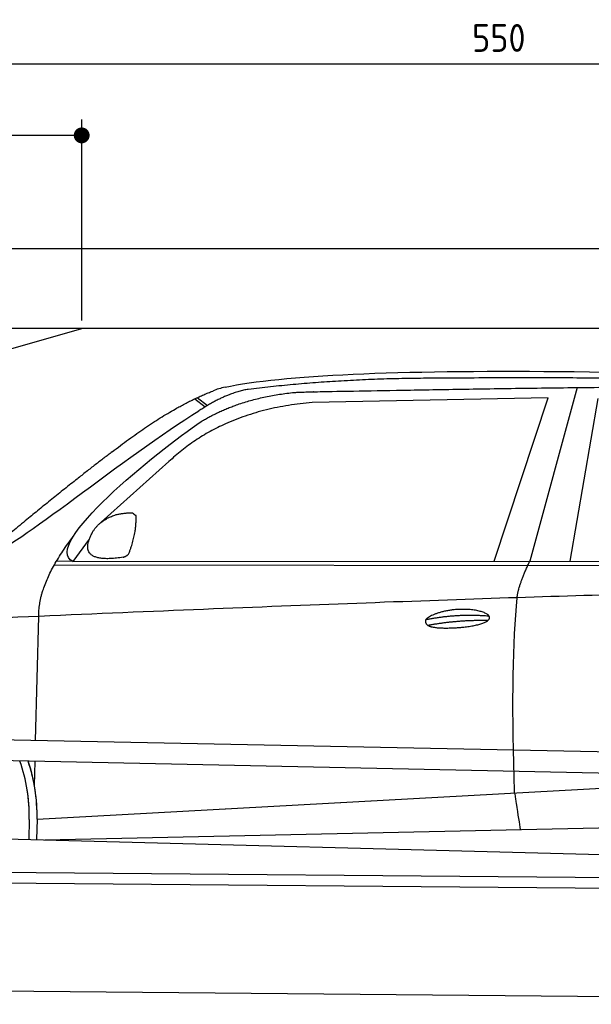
# Model space of a CAD drawing. Header units: millimetres. Extents: x -411 to 6777, y 0 to 6427.
# Tile 4 of 6: x 1744 to 3183, y 3950 to 6427. Entities that reach past the tile are written whole.
import ezdxf

# ---------------------------------------------------------------- set-up
doc = ezdxf.new("R2010")
doc.units = ezdxf.units.MM
doc.layers.add('4', color=3, linetype='Continuous')
for name, color, linetype, lineweight in [('car', 10, 'Continuous', 25), ('Freiraum', 7, 'Continuous', 25), ('Gebäude', 7, 'Continuous', 25), ('Plattform', 7, 'Continuous', 25)]:
    doc.layers.add(name, color=color, linetype=linetype, lineweight=lineweight)
doc.styles.get("Standard").update_dxf_attribs({"font": 'ISOCP.SHX'})
doc.dimstyles.new('GEN-ISO', dxfattribs={"dimscale": 20, "dimtxt": 3.5, "dimasz": 2, "dimexe": 2, "dimexo": 1, "dimgap": 1.5, "dimtad": 1, "dimdec": 1, "dimlfac": 0.1, "dimdsep": 46, "dimtxsty": 'STANDARD', "dimblk": 'PUNKT', "dimcen": 2, "dimclrd": 256, "dimclre": 256, "dimclrt": 2, "dimadec": 0, "dimazin": 0, "dimtp": 0.1, "dimtm": 0.1, "dimtfac": 0.71, "dimtdec": 1, "dimtmove": 2, "dimatfit": 3, "dimldrblk": 'PUNKT', "dimfxl": 2, "dimtolj": 1, "dimarcsym": 0})

# ---------------------------------------------------------------- blocks, each defined once
blk = doc.blocks.new('PUNKT')
at = {"layer": '4', "color": 0, "linetype": 'ByBlock'}
blk.add_line((-0.5, 0), (-1, 0), dxfattribs=at)
at = {"layer": '4', "color": 0, "linetype": 'ByBlock', "const_width": 0.5}
blk.add_lwpolyline([(-0.25, 0, 1), (0.25, 0, 1)], format="xyb", close=True, dxfattribs=at)
blk = doc.blocks.new('*D554')
at = {"layer": '4', "lineweight": -2, "transparency": 16777216}
for p, q in [((200, 5620.9), (200, 6355.8)), ((5700, 5820.9), (5700, 6355.8)), ((240, 6315.8), (5660, 6315.8))]:
    blk.add_line(p, q, dxfattribs=at)
at = {"layer": 'Defpoints', "color": 0, "transparency": 16777216}
for p in [(5700, 6315.8), (5700, 5800.9), (200, 5600.9)]:
    blk.add_point(p, dxfattribs=at)
at = {"layer": '4', "lineweight": -2, "transparency": 16777216, "xscale": 40, "yscale": 40, "zscale": 40, "rotation": 180}
blk.add_blockref('PUNKT', (200, 6315.8), dxfattribs=at)
at = {"layer": '4', "lineweight": -2, "transparency": 16777216, "xscale": 40, "yscale": 40, "zscale": 40}
blk.add_blockref('PUNKT', (5700, 6315.8), dxfattribs=at)
at = {"layer": '4', "color": 2, "transparency": 16777216, "insert": (2950, 6380.8), "char_height": 70, "attachment_point": 5}
blk.add_mtext('550', dxfattribs=at)
blk = doc.blocks.new('Car')
at = {"layer": 'car'}
for p, q in [((3096.8, 5530.1), (2981.5, 5092.1)), ((3023.7, 5503.7), (2430, 5486.4)), ((2891.5, 5091.3), (3023.7, 5503.7)), ((3083.2, 5093.1), (3150.2, 5502.9)), ((2134.7, 5493.1), (2160.8, 5472.8)), ((2140.5, 5495.9), (2166.1, 5476)), ((2070.5, 5334.4), (1901.1, 5180.5)), ((1871.9, 5137), (1831.3, 5081)), ((1831.3, 5081), (4483.1, 5106.7)), ((1784.4, 5071.7), (4427.6, 5092.7)), ((1831.3, 5081), (1790.1, 5081.7)), ((1741.3, 4629.5), (1746.6, 4942)), ((1739.4, 4516.5), (1740.4, 4577.1)), ((1739.4, 4516.5), (1740.4, 4577.1)), ((1746.7, 4431.9), (3615.6, 4551.2)), ((1746.7, 4431.9), (2770.2, 4497.2)), ((1766.5, 4380), (3651.9, 4438.6)), ((1727, 4431.1), (1726.2, 4380.7)), ((1746.7, 4431.9), (1745.9, 4380.4)), ((1668, 4381.7), (3717, 4347))]:
    blk.add_line(p, q, dxfattribs=at)
for centre, radius, start, end in [((2249, 5352.8), 174.5, 102.8736, 113.54), ((1322.3, 4437.7), 404.8, 359.0666, 20.2174), ((1322.5, 4437.9), 424.2, 359.1908, 19.1882), ((1322.5, 4437.9), 424.2, 10.6728, 19.1882), ((1322.5, 4437.9), 404.6, 359.0315, 10.2025), ((1322.5, 4437.9), 424.2, 359.1908, 9.6942)]:
    blk.add_arc(centre, radius, start, end, dxfattribs=at)
for points, degree in [([(2210.1, 5522.9), (2497.2, 5587.1), (3382.3, 5582), (4554.8, 5529.4)], 3), ([(2740.6, 5550.1), (2497.8, 5547.8), (2268.7, 5517.9)], 2), ([(3704.9, 5544.3), (3356.5, 5560.5), (2740.6, 5550.1)], 2), ([(1927.4, 5357.4), (2067.5, 5468.9), (2179.3, 5512.7)], 2), ([(2268.7, 5517.9), (2212.5, 5508.3), (2144.5, 5462.4)], 2), ([(2151.1, 5435.8), (2244.4, 5494.3), (2379.8, 5510.7)], 2), ([(2430, 5486.4), (2206.1, 5465), (2070.5, 5334.4)], 2), ([(1631.4, 5103.7), (1667.1, 5100.2), (1967, 5351.8), (2144.5, 5462.4)], 3), ([(1831.3, 5081), (1747.9, 5120.3), (2039.7, 5359.3), (2151.1, 5435.8)], 3), ([(1927.4, 5357.4), (1846.8, 5296.2), (1745.2, 5211.8), (1616.9, 5105.4), (1622.8, 5103.5)], 4), ([(1938.8, 5199.7), (1967.5, 5205.7), (1980.4, 5204.6)], 2), ([(1980.4, 5204.6), (1986.5, 5198.6), (1988.9, 5198.5)], 2), ([(1880, 5154.8), (1896.2, 5185.2), (1938.8, 5199.7)], 2), ([(1971, 5100.4), (1991.9, 5153.6), (1988.9, 5198.5)], 2), ([(1957.6, 5092.6), (1835.5, 5072.7), (1880, 5154.8)], 2), ([(1746.6, 4942), (1743.4, 5025.6), (1831.3, 5143.7)], 2), ([(1957.6, 5092.6), (1963.6, 5094.4), (1971, 5100.4)], 2), ([(2950.4, 4999.9), (2953.2, 5031), (2981.5, 5092.1)], 2), ([(4702.4, 5037), (3825.7, 5057.4), (1393.7, 4922.9)], 2), ([(2720.8, 4942.6), (2796.2, 4959.4), (2879.7, 4953.7)], 2), ([(2725.9, 4928.7), (2799.9, 4943.3), (2877.8, 4942.6)], 2)]:
    blk.add_open_spline(points, degree=degree, dxfattribs=at)
for points, degree, knots in [([(2379.8, 5510.7), (2406.4, 5513), (2545.8, 5516.1), (3567, 5545.6), (4187.3, 5544.9), (4644.2, 5376.4), (4622.1, 5202.6)], 4, [0.0821318, 0.0821318, 0.0821318, 0.0821318, 0.0821318, 0.258851, 0.508851, 1, 1, 1, 1, 1]), ([(2948.7, 4508.6), (2948.1, 4522.2), (2947.5, 4535.5), (2947, 4548.7), (2939.7, 4738.5), (2940.8, 4888.9), (2950.4, 4999.9)], 3, [0, 0, 0, 0, 0.064923, 0.064923, 0.064923, 1, 1, 1, 1]), ([(2720.8, 4942.6), (2725, 4947.6), (2746, 4964), (2828.7, 4984.1), (2944, 4948), (2835.4, 4919.4), (2750.6, 4920.1), (2716.2, 4923.6), (2720.8, 4942.6)], 5, [0, 0, 0, 0, 0, 0, 0.300106, 0.500106, 0.700106, 1, 1, 1, 1, 1, 1]), ([(2948.7, 4508.6), (2949.4, 4504), (2950.1, 4499.5), (2950.8, 4495.1), (2951.4, 4491.1), (2952, 4487.2), (2952.6, 4483.5), (2957.4, 4453.3), (2961.2, 4431.3), (2963.8, 4417.2)], 3, [-0.000011, -0.000011, -0.000011, -0.000011, 0.107576, 0.107576, 0.107576, 0.206414, 0.206414, 0.206414, 1, 1, 1, 1])]:
    blk.add_open_spline(points, degree=degree, knots=knots, dxfattribs=at)
blk = doc.blocks.new('_Dot')
at = {"color": 0, "linetype": 'ByBlock', "lineweight": -2}
blk.add_line((-0.5, 0), (-1, 0), dxfattribs=at)
at = {"color": 0, "linetype": 'ByBlock', "const_width": 0.5}
blk.add_lwpolyline([(-0.25, 0, 1), (0.25, 0, 1)], format="xyb", close=True, dxfattribs=at)
blk = doc.blocks.new('*D560')
at = {"layer": '4', "lineweight": -2, "transparency": 16777216}
for p, q in [((200, 5620.9), (200, 6175.7)), ((1899.7, 5670), (1899.7, 6175.7)), ((1859.7, 6135.7), (240, 6135.7))]:
    blk.add_line(p, q, dxfattribs=at)
at = {"layer": 'Defpoints', "color": 0, "transparency": 16777216}
for p in [(200, 6135.7), (1899.7, 5650), (200, 5600.9)]:
    blk.add_point(p, dxfattribs=at)
at = {"layer": '4', "lineweight": -2, "transparency": 16777216, "xscale": 40, "yscale": 40, "zscale": 40, "rotation": 180}
blk.add_blockref('_Dot', (200, 6135.7), dxfattribs=at)
at = {"layer": '4', "lineweight": -2, "transparency": 16777216, "xscale": 40, "yscale": 40, "zscale": 40}
blk.add_blockref('_Dot', (1899.7, 6135.7), dxfattribs=at)
at = {"layer": '4', "color": 2, "transparency": 16777216, "insert": (1049.8, 6200.7), "char_height": 70, "attachment_point": 5}
blk.add_mtext('170', dxfattribs=at)
blk = doc.blocks.new('Plattform OG 6200 550')
at = {"layer": 'Plattform'}
for p, q in [((5482.3, 4539.6), (348.5, 4642)), ((5481.2, 4483.6), (347.5, 4591)), ((440.2, 4293.6), (5395, 4250.4)), ((446, 4266.5), (5394.8, 4223.4)), ((5437.5, 3950), (372.6, 3994.2))]:
    blk.add_line(p, q, dxfattribs=at)
blk = doc.blocks.new('Gebäude_360_GT185')
at = {"layer": 'Freiraum'}
blk.add_lwpolyline([(200, 5400), (350, 5400), (350, 5250), (499.8, 5250), (1900, 5650)], dxfattribs=at)
at = {"layer": 'Gebäude'}
for p, q in [((5900, 5850), (0, 5850)), ((5700, 5650), (200, 5650))]:
    blk.add_line(p, q, dxfattribs=at)

msp = doc.modelspace()

# ---------------------------------------------------------------- block references
msp.add_blockref('Gebäude_360_GT185', (0, 0))
at = {"layer": 'car', "rotation": 359.4752422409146}
msp.add_blockref('Car', (0, 0), dxfattribs=at)
at = {"layer": 'Plattform'}
msp.add_blockref('Plattform OG 6200 550', (0, 0), dxfattribs=at)

# ---------------------------------------------------------------- dimensions: what is measured, and where the dimension line sits
at = {"layer": '4'}
for base, p1, p2, override, picture, middle in [((5700, 6315.8), (200, 5600.88), (5700, 5800.88), {"dimtdec": 3, "dimtolj": 0}, '*D554', (2950, 6380.8)), ((200, 6135.7), (1899.68, 5650), (200, 5600.88), {"dimblk1": 'Dot', "dimblk2": 'Dot', "dimsah": 1, "dimtdec": 3, "dimtolj": 0}, '*D560', (1049.84, 6200.7))]:
    dim = msp.add_linear_dim(base=base, p1=p1, p2=p2, dimstyle='GEN-ISO', override=override, dxfattribs=at)
    dim.commit()
    dim.dimension.update_dxf_attribs({"geometry": picture, "text_midpoint": middle})

doc.saveas('drawing.dxf')
